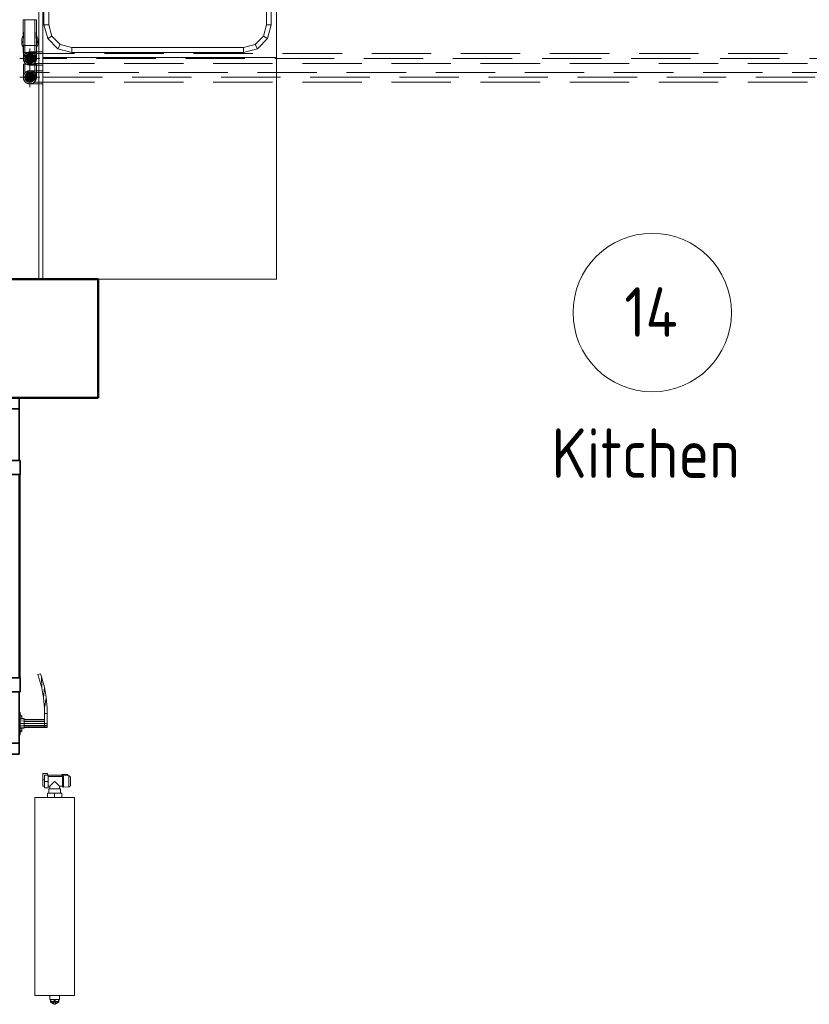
# Model space of a CAD drawing. Header units: millimetres. Extents: x -15837 to 20337, y 4737 to 43412.
# Tile 49 of 85: x 14473 to 16467, y 36844 to 39331. Entities that reach past the tile are written whole.
import ezdxf

# ---------------------------------------------------------------- set-up
doc = ezdxf.new("R2010")
doc.units = ezdxf.units.MM
for name, pattern in [('ADSK_Осевая', [700, 500, -100, 0, -100]), ('ADSK_Скрыто', [300, 150, -150]), ('ADSK_Штриховая_ш3 п1_5', [225, 150, -75])]:
    doc.linetypes.add(name, pattern=pattern)
for name, color, linetype, lineweight in [('A-AREA-____-IDEN', 2, 'Continuous', 20), ('A-COLS-____-MCUT', 52, 'Continuous', 50), ('A-COLS-____-OTLN', 52, 'Continuous', 20), ('A-DETL-____-HDLN', 90, 'ADSK_Скрыто', 9), ('A-DETL-____-MBND', 5, 'ADSK_Штриховая_ш3 п1_5', 20), ('A-DOOR-____-MCUT', 31, 'Continuous', 35), ('A-DOOR-____-OTLN', 31, 'Continuous', 20), ('I-FURN-____-MCUT', 30, 'Continuous', 9), ('I-FURN-____-OTLN', 30, 'Continuous', 20), ('M-EQPM-____-OTLN', 50, 'Continuous', 20), ('P-PIPE-____-CNTR', 3, 'ADSK_Осевая', 20), ('P-PIPE-____-OTLN', 3, 'Continuous', 20)]:
    doc.layers.add(name, color=color, linetype=linetype, lineweight=lineweight)
doc.styles.add('GOST Common_1', font='GOST_Common.ttf', dxfattribs={"width": 0.9, "height": 125})

# ---------------------------------------------------------------- blocks, each defined once
blk = doc.blocks.new('Прямая форма - 83 new-608876-В_Этаж 03_Водопровод')
at = {"layer": 'A-DOOR-____-MCUT', "color": 53}
for p, q in [((-422, 0), (-450, 0)), ((-450, 0), (-450, -100)), ((-422, -40), (-422, 0)), ((-292, 0), (-422, 0)), ((-422, 0), (-422, -40)), ((-257, 2.5), (-292, 2.5)), ((-292, 2.5), (-292, -42.5)), ((-292, -40), (-292, 0)), ((-257, -42.5), (-257, 2.5)), ((257, 0), (-257, 0)), ((-257, 0), (-257, -40)), ((292, 2.5), (257, 2.5)), ((257, 2.5), (257, -42.5)), ((257, -40), (257, 0)), ((292, -42.5), (292, 2.5)), ((422, 0), (292, 0)), ((292, 0), (292, -40)), ((450, 0), (422, 0)), ((422, 0), (422, -40)), ((422, -40), (422, 0)), ((450, -100), (450, 0)), ((-410, -40), (-422, -40)), ((-422, -40), (-292, -40)), ((-410, -100), (-410, -40)), ((-292, -42.5), (-257, -42.5)), ((-257, -40), (257, -40)), ((257, -42.5), (292, -42.5)), ((292, -40), (422, -40)), ((410, -40), (410, -100)), ((422, -40), (410, -40)), ((-450, -100), (-410, -100)), ((410, -100), (450, -100))]:
    blk.add_line(p, q, dxfattribs=at)
at = {"layer": 'A-DOOR-____-OTLN', "color": 253}
for p, q in [((246.5, 54.1), (254.6, 57.1)), ((248.8, 47.5), (246.5, 54.1)), ((256.7, 50.4), (248.8, 47.5)), ((254.6, 57.1), (280.5, 64)), ((254.6, 57.1), (282, 57.2)), ((282, 57.2), (256.7, 50.4)), ((280.5, 64), (306.9, 68.7)), ((280.5, 64), (307.8, 61.7)), ((307.8, 61.7), (282, 57.2)), ((333.6, 71), (306.9, 68.7)), ((306.9, 68.7), (333.9, 64)), ((307.8, 61.7), (333.9, 64)), ((347, 71), (333.6, 71)), ((333.9, 64), (347, 64)), ((347, 64), (347, 71)), ((347, 71), (372, 71)), ((347, 64), (347, 71)), ((372, 64), (347, 64)), ((362, 13), (362, 64)), ((363.3, 64), (363.3, 13)), ((367, 64), (367, 13)), ((372, 71), (377, 71)), ((372, 64), (372, 71)), ((372, 13), (372, 64)), ((377, 64), (372, 64)), ((377, 64), (372, 64)), ((377, 71), (380.7, 71)), ((377, 64), (377, 71)), ((377, 13), (377, 64)), ((377, 64), (380.7, 64)), ((380.7, 64), (377, 64)), ((380.7, 71), (382, 71)), ((380.7, 64), (380.7, 71)), ((380.7, 64), (382, 64)), ((380.7, 13), (380.7, 64)), ((382, 64), (380.7, 64)), ((382, 64), (382, 71)), ((382, 13), (382, 64)), ((-257, 2.5), (-253.6, 2.5)), ((-253.6, 2.5), (-250.3, 2.5)), ((-253.6, 1), (-253.6, 2.5)), ((-250.3, 2.5), (-247, 2.5)), ((-250.3, 1), (-250.3, 2.5)), ((-247, 2.5), (-243.9, 2.5)), ((-247, 1), (-247, 2.5)), ((-243.9, 2.5), (-240.9, 2.5)), ((-243.9, 1), (-243.9, 2.5)), ((-240.9, 2.5), (-238, 2.5)), ((-240.9, 1), (-240.9, 2.5)), ((-238, 2.5), (-235.3, 2.5)), ((-238, 1), (-238, 2.5)), ((-235.3, 2.5), (-232.7, 2.5)), ((-235.3, 1), (-235.3, 2.5)), ((-232.7, 2.5), (-230.3, 2.5)), ((-232.7, 1), (-232.7, 2.5)), ((-230.3, 2.5), (-227.9, 2.5)), ((-230.3, 1), (-230.3, 2.5)), ((-227.9, 2.5), (-225.8, 2.5)), ((-227.9, 1), (-227.9, 2.5)), ((-225.8, 2.5), (-223.8, 2.5)), ((-225.8, 1), (-225.8, 2.5)), ((-223.8, 2.5), (-222, 2.5)), ((-223.8, 1), (-223.8, 2.5)), ((-222, 2.5), (0, 2.5)), ((-222, 1), (-222, 2.5)), ((0, 2.5), (222, 2.5)), ((222, 2.5), (223.8, 2.5)), ((222, 1), (222, 2.5)), ((223.8, 2.5), (225.8, 2.5)), ((223.8, 1), (223.8, 2.5)), ((225.8, 2.5), (227.9, 2.5)), ((225.8, 1), (225.8, 2.5)), ((227.9, 2.5), (230.3, 2.5)), ((227.9, 1), (227.9, 2.5)), ((230.3, 2.5), (232.7, 2.5)), ((230.3, 1), (230.3, 2.5)), ((232.7, 2.5), (235.3, 2.5)), ((232.7, 1), (232.7, 2.5)), ((235.3, 2.5), (238, 2.5)), ((235.3, 1), (235.3, 2.5)), ((238, 2.5), (240.9, 2.5)), ((238, 1), (238, 2.5)), ((240.9, 2.5), (243.9, 2.5)), ((240.9, 1), (240.9, 2.5)), ((243.9, 2.5), (247, 2.5)), ((243.9, 1), (243.9, 2.5)), ((247, 2.5), (250.3, 2.5)), ((247, 1), (247, 2.5)), ((250.3, 2.5), (253.6, 2.5)), ((250.3, 1), (250.3, 2.5)), ((253.6, 2.5), (257, 2.5)), ((253.6, 1), (253.6, 2.5)), ((400.5, 3), (343.5, 3)), ((343.5, 3), (343.5, 1)), ((350, 3), (352, 7)), ((354.7, 7), (352, 7)), ((352.9, 3), (354.7, 7)), ((354.7, 7), (359.4, 7)), ((359, 3), (360, 13)), ((361.6, 13), (360, 13)), ((360.7, 3), (361.6, 13)), ((361.6, 13), (366, 13)), ((366, 13), (365.5, 3)), ((366, 13), (372, 13)), ((372, 13), (378, 13)), ((372, 13), (372, 3)), ((378, 13), (382.4, 13)), ((378, 13), (378.5, 3)), ((382.4, 13), (384, 13)), ((382.4, 13), (383.3, 3)), ((384, 13), (385, 3)), ((384.6, 7), (389.3, 7)), ((389.3, 7), (392, 7)), ((389.3, 7), (391.1, 3)), ((392, 7), (394, 3)), ((400.5, 1), (400.5, 3)), ((280.5, -104), (269.3, -101)), ((307.8, -101.7), (280.5, -104)), ((280.5, -104), (306.9, -108.7)), ((303.7, -101), (307.8, -101.7)), ((333.9, -104), (306.9, -108.7)), ((306.9, -108.7), (333.6, -111)), ((307.8, -101.7), (333.9, -104)), ((333.6, -111), (347, -111)), ((347, -104), (333.9, -104)), ((347, -111), (347, -104)), ((347, -104), (372, -104)), ((347, -111), (347, -104)), ((372, -111), (347, -111)), ((362, -104), (362, -101)), ((363.3, -101), (363.3, -104)), ((367, -101), (367, -104)), ((372, -104), (372, -101)), ((377, -104), (372, -104)), ((372, -104), (377, -104)), ((372, -111), (372, -104)), ((377, -111), (372, -111)), ((377, -104), (377, -101)), ((380.7, -104), (377, -104)), ((377, -104), (380.7, -104)), ((377, -111), (377, -104)), ((380.7, -111), (377, -111)), ((380.7, -104), (380.7, -101)), ((382, -104), (380.7, -104)), ((380.7, -104), (382, -104)), ((380.7, -111), (380.7, -104)), ((382, -111), (380.7, -111)), ((382, -104), (382, -101)), ((382, -111), (382, -104))]:
    blk.add_line(p, q, dxfattribs=at)
blk = doc.blocks.new('Прямая форма - DOO - 006-611937-В_Этаж 03_Водопровод')
blk.add_blockref('Прямая форма - 83 new-608876-В_Этаж 03_Водопровод', (450, 100))
blk = doc.blocks.new('Прямая форма - 83 new-611976-В_Этаж 03_Водопровод')
at = {"layer": 'I-FURN-____-MCUT', "color": 133}
for p, q in [((0, 0), (-2400, 0)), ((-2400, 0), (-2400, -10)), ((-2400, -10), (-10, -10))]:
    blk.add_line(p, q, dxfattribs=at)
at = {"layer": 'I-FURN-____-OTLN', "color": 253}
for p, q in [((-1840.4, -600), (-1840.4, -10)), ((-1840.4, -600), (-1840.4, -10)), ((-1818, -48), (-1792.4, -22.4)), ((-1792.4, -22.4), (-1757.4, -13)), ((-1792.4, -22.4), (-1786.4, -32.8)), ((-1757.4, -13), (-923.4, -13)), ((-1757.4, -25), (-1757.4, -13)), ((-1827.4, -83), (-1818, -48)), ((-1807.7, -54), (-1818, -48)), ((-1786.4, -32.8), (-1807.7, -54)), ((-1757.4, -25), (-1786.4, -32.8)), ((-923.4, -25), (-1757.4, -25)), ((-1807.7, -54), (-1815.4, -83)), ((-1827.4, -517), (-1827.4, -83)), ((-1815.4, -83), (-1827.4, -83)), ((-1815.4, -83), (-1815.4, -517)), ((-2400, -150), (-2400, -600)), ((-1818, -552), (-1827.4, -517)), ((-1815.4, -517), (-1827.4, -517)), ((-1815.4, -517), (-1807.7, -546)), ((-1807.7, -546), (-1818, -552)), ((-1807.7, -546), (-1786.4, -567.2)), ((-1792.4, -577.6), (-1818, -552)), ((-1786.4, -567.2), (-1792.4, -577.6)), ((-1786.4, -567.2), (-1757.4, -575)), ((-1757.4, -587), (-1792.4, -577.6)), ((-1757.4, -575), (-923.4, -575)), ((-1757.4, -575), (-1757.4, -587)), ((-923.4, -587), (-1757.4, -587)), ((-2400, -600), (-1840.4, -600)), ((-840.4, -600), (-1840.4, -600))]:
    blk.add_line(p, q, dxfattribs=at)
blk = doc.blocks.new('Прямая форма - FU - 053-611977-В_Этаж 03_Водопровод')
blk.add_blockref('Прямая форма - 83 new-611976-В_Этаж 03_Водопровод', (0, 0))
blk = doc.blocks.new('Прямая форма - 83 new-612756-В_Этаж 03_Водопровод')
at = {"layer": 'A-COLS-____-MCUT', "color": 9}
for p, q in [((26910.3, 38675.8), (26610.3, 38675.8)), ((26610.3, 38675.8), (26610.3, 38375.8)), ((26910.3, 38375.8), (26910.3, 38675.8)), ((26610.3, 38375.8), (26910.3, 38375.8))]:
    blk.add_line(p, q, dxfattribs=at)
blk = doc.blocks.new('Прямая форма - CRE - 002-612757-В_Этаж 03_Водопровод')
blk.add_blockref('Прямая форма - 83 new-612756-В_Этаж 03_Водопровод', (-26760.3, -38525.8))
blk = doc.blocks.new('Прямая форма - CRE - 002-613581-В_Этаж 03_Водопровод')
blk.add_blockref('Прямая форма - 83 new-612756-В_Этаж 03_Водопровод', (-26760.3, -38525.8))
blk = doc.blocks.new('83 new_ifc_RVT-1-В_Этаж 03_Водопровод')
at = {"layer": 'A-COLS-____-OTLN', "color": 253, "lineweight": 20}
for name in ['Прямая форма - CRE - 002-612757-В_Этаж 03_Водопровод', 'Прямая форма - CRE - 002-613581-В_Этаж 03_Водопровод']:
    blk.add_blockref(name, (26760.3, 38525.8), dxfattribs=at)
at = {"layer": 'A-DOOR-____-OTLN', "color": 253, "lineweight": 20, "rotation": 270}
blk.add_blockref('Прямая форма - DOO - 006-611937-В_Этаж 03_Водопровод', (26610.3, 38375.8), dxfattribs=at)
at = {"layer": 'I-FURN-____-OTLN', "color": 253, "lineweight": 20, "rotation": 90}
blk.add_blockref('Прямая форма - FU - 053-611977-В_Этаж 03_Водопровод', (26760.3, 41075.8), dxfattribs=at)
blk = doc.blocks.new('VTp_786_0 Фильтр ППР - VTp_786_0-1643427-В_Этаж 03_Водопровод')
at = {"layer": 'P-PIPE-____-OTLN', "color": 150}
for p, q in [((41.5, 16.7), (-41.5, 16.7)), ((-41.5, 16.7), (-41.5, -16.7)), ((5.5, 16.1), (-9.7, 16.1)), ((19.4, 20.4), (8.5, 20.4)), ((41.5, -16.7), (41.5, 16.7)), ((-41.5, -16.7), (41.5, -16.7)), ((-9.7, -16.1), (5.5, -16.1)), ((8.5, -20.4), (19.4, -20.4))]:
    blk.add_line(p, q, dxfattribs=at)
for centre, start_param, end_param in [((8.5, 0), 0, 0.592652), ((8.5, 0), 5.673631, 6.283185), ((19.4, 0), 5.690811, 6.283185), ((8.5, 0), 2.549219, 3.141593), ((8.5, 0), 3.141593, 3.751147), ((19.4, 0), 3.141593, 3.734245)]:
    blk.add_ellipse(centre, major_axis=(0, 20.4), ratio=0.707107, start_param=start_param, end_param=end_param, dxfattribs=at)
blk = doc.blocks.new('ADSK_Радиатор универсальный_Боковое подключение_Клапаны - Радиатор 600х500-1669070-В_Этаж 03_Водопровод')
at = {"layer": 'A-DETL-____-HDLN', "flags": 128}
for points in [[(-303.8, 0), (-303.9, 0), (-303.9, 0), (-304, 0), (-304, 0), (-304, 0)], [(-304, 0), (-304, 0), (-304, 0), (-303.9, 0), (-303.8, 0), (-303.7, 0)], [(-300, 20), (-300, 20), (-300, 20), (-299.9, 20), (-299.9, 20), (-299.8, 20), (-299.7, 20)], [(-299.7, 20), (-299.8, 20), (-299.9, 20), (-299.9, 20), (-300, 20), (-300, 20), (-300, 20), (-300, 20)], [(-282, 20), (-282, 20), (-282, 20), (-282.1, 20), (-282.1, 20), (-282.2, 20), (-282.3, 20)], [(-282.2, 20), (-282.1, 20), (-282.1, 20), (-282, 20), (-282, 20), (-282, 20), (-282, 20)], [(-278, 0), (-278, 0), (-278, 0), (-278.1, 0), (-278.2, 0)], [(-278.2, 0), (-278.1, 0), (-278.1, 0), (-278, 0), (-278, 0), (-278, 0)]]:
    blk.add_lwpolyline(points, dxfattribs=at)
at = {"layer": 'M-EQPM-____-OTLN'}
for p, q in [((250, 30), (-250, 30)), ((-250, 30), (-250, -70)), ((-250, 30), (-250, -70)), ((250, 30), (-250, 30)), ((250, -70), (250, 30)), ((250, -70), (250, 30)), ((-308.5, 13), (-308.5, -2)), ((-305.2, 13), (-308.5, 13)), ((-304.9, 15.8), (-306, 2.3)), ((-276, 2.3), (-306, 2.3)), ((-277.1, 15.8), (-304.9, 15.8)), ((-303, 0), (-303, -36)), ((-279, -8), (-279, 0)), ((-276, 2.3), (-277.1, 15.8)), ((-308.5, -2), (-303, -2)), ((-307, -2), (-307, -36)), ((-279, 0), (-303, 0)), ((-272, -8), (-279, -8)), ((-261, -5.5), (-272, -5.5)), ((-272, -5.5), (-272, -34.5)), ((-261, -20), (-261, -1.5)), ((-261, -1.5), (-250, -1.5)), ((-261, -38.5), (-261, -20)), ((-261, -20), (-250, -20)), ((260, -8), (250, -8)), ((260, -9.1), (260, -8)), ((260, -9.2), (260, -10.1)), ((260, -9.2), (265, -9.2)), ((265, -10.1), (260, -10.1)), ((260, -18.9), (260, -10.2)), ((260, -19.1), (260, -20.9)), ((260, -19.1), (265, -19.1)), ((265, -20.9), (260, -20.9)), ((260, -29.8), (260, -21.1)), ((267, -9.2), (265, -9.2)), ((265, -10.1), (265, -9.2)), ((265, -10.1), (265, -19.1)), ((265, -20.9), (265, -19.1)), ((265, -20.9), (265, -29.9)), ((267, -30.8), (267, -9.2)), ((267, -9.5), (267, -9.2)), ((272, -17.5), (267, -17.5)), ((272, -22.5), (267, -22.5)), ((272, -22.5), (272, -17.5)), ((-311, -38), (-307, -38)), ((-311, -50), (-311, -38)), ((-307, -36), (-291, -36)), ((-307, -46), (-307, -36)), ((-291, -46), (-307, -46)), ((-295, -46), (-295, -50)), ((-291, -36), (-275, -36)), ((-291, -36), (-291, -46)), ((-275, -46), (-291, -46)), ((-279, -36), (-279, -32)), ((-279, -32), (-272, -32)), ((-279, -50), (-279, -46)), ((-275, -46), (-275, -36)), ((-272, -34.5), (-261, -34.5)), ((-261, -38.5), (-250, -38.5)), ((250, -32), (260, -32)), ((260, -29.9), (260, -30.8)), ((260, -29.9), (265, -29.9)), ((265, -30.8), (260, -30.8)), ((260, -32), (260, -30.9)), ((265, -30.8), (265, -29.9)), ((265, -30.8), (267, -30.8)), ((267, -30.8), (267, -30.5)), ((-295, -50), (-311, -50)), ((-279, -50), (-295, -50)), ((-250, -70), (250, -70)), ((-250, -70), (250, -70))]:
    blk.add_line(p, q, dxfattribs=at)
at = {"layer": 'M-EQPM-____-OTLN', "flags": 128}
for points in [[(-304, 0), (-304.1, 0), (-304.2, 0), (-304.2, 0), (-304.3, 0), (-304.4, 0), (-304.5, 0.1), (-304.6, 0.1), (-304.6, 0.1), (-304.7, 0.1), (-304.8, 0.2), (-304.9, 0.2), (-304.9, 0.2), (-305, 0.3), (-305.1, 0.3), (-305.1, 0.3), (-305.2, 0.4), (-305.3, 0.4), (-305.3, 0.5), (-305.4, 0.6), (-305.4, 0.6), (-305.5, 0.7), (-305.5, 0.7), (-305.6, 0.8), (-305.6, 0.9), (-305.7, 0.9), (-305.7, 1), (-305.8, 1.1), (-305.8, 1.1), (-305.8, 1.2), (-305.9, 1.3), (-305.9, 1.4), (-305.9, 1.4), (-305.9, 1.5), (-306, 1.6), (-306, 1.7), (-306, 1.7), (-306, 1.8), (-306, 1.9), (-306, 2), (-306, 2.1), (-306, 2.1), (-306, 2.2), (-306, 2.3), (-306, 2.3)], [(-304.9, 15.8), (-304.9, 16), (-304.8, 16.2), (-304.8, 16.4), (-304.7, 16.6), (-304.7, 16.8), (-304.6, 17), (-304.5, 17.2), (-304.4, 17.4), (-304.3, 17.5), (-304.2, 17.7), (-304.1, 17.9), (-304, 18), (-303.9, 18.2), (-303.7, 18.3), (-303.6, 18.5), (-303.4, 18.6), (-303.3, 18.8), (-303.1, 18.9), (-303, 19), (-302.8, 19.1), (-302.7, 19.2), (-302.5, 19.3), (-302.3, 19.4), (-302.1, 19.5), (-301.9, 19.6), (-301.8, 19.7), (-301.6, 19.7), (-301.4, 19.8), (-301.2, 19.9), (-301, 19.9), (-300.8, 19.9), (-300.6, 20), (-300.4, 20), (-300.2, 20), (-300, 20)], [(-301.6, 0), (-301.9, 0), (-302.1, 0), (-302.4, 0), (-302.6, 0), (-302.9, 0), (-303.1, 0), (-303.2, 0), (-303.4, 0), (-303.6, 0), (-303.7, 0), (-303.8, 0), (-303.9, 0), (-303.9, 0), (-304, 0), (-304, 0), (-304, 0)], [(-304, 0), (-304, 0), (-304, 0), (-303.9, 0), (-303.8, 0), (-303.7, 0), (-303.6, 0), (-303.5, 0), (-303.3, 0), (-303.2, 0), (-303, 0), (-302.8, 0), (-302.5, 0), (-302.3, 0), (-302, 0), (-301.7, 0), (-301.4, 0), (-301.1, 0), (-300.8, 0), (-300.4, 0), (-300.1, 0), (-299.7, 0), (-299.3, 0), (-298.9, 0), (-298.5, 0), (-298, 0), (-297.6, 0), (-297.1, 0), (-296.7, 0), (-296.2, 0), (-295.7, 0), (-295.2, 0), (-294.7, 0), (-294.2, 0), (-293.7, 0), (-293.2, 0), (-292.7, 0), (-292.2, 0), (-291.7, 0), (-291.1, 0), (-290.6, 0), (-290.1, 0), (-289.6, 0), (-289.1, 0), (-288.6, 0), (-288, 0), (-287.5, 0), (-287, 0), (-286.6, 0), (-286.1, 0), (-285.6, 0), (-285.1, 0), (-284.7, 0), (-284.2, 0), (-283.8, 0), (-283.3, 0), (-282.9, 0), (-282.5, 0), (-282.1, 0), (-281.8, 0), (-281.4, 0), (-281.1, 0), (-280.7, 0), (-280.4, 0), (-280.1, 0), (-279.9, 0), (-279.6, 0), (-279.4, 0), (-279.1, 0), (-278.9, 0), (-278.8, 0), (-278.6, 0), (-278.4, 0), (-278.3, 0), (-278.2, 0), (-278.1, 0), (-278.1, 0), (-278, 0), (-278, 0), (-278, 0)], [(-300, 20), (-300, 20), (-300, 20), (-299.9, 20), (-299.9, 20), (-299.8, 20), (-299.7, 20), (-299.6, 20), (-299.5, 20), (-299.4, 20), (-299.3, 20), (-299.1, 20), (-299, 20), (-298.8, 20), (-298.6, 20), (-298.4, 20), (-298.2, 20), (-298, 20), (-297.8, 20), (-297.5, 20), (-297.3, 20), (-297, 20), (-296.7, 20), (-296.5, 20), (-296.2, 20)], [(-282, 20), (-282, 20), (-282, 20), (-282.1, 20), (-282.1, 20), (-282.2, 20), (-282.3, 20), (-282.4, 20), (-282.5, 20), (-282.6, 20), (-282.7, 20), (-282.9, 20), (-283, 20), (-283.2, 20), (-283.4, 20), (-283.6, 20), (-283.8, 20), (-284, 20), (-284.2, 20), (-284.5, 20), (-284.7, 20), (-285, 20), (-285.3, 20), (-285.5, 20), (-285.8, 20), (-286.1, 20), (-286.4, 20), (-286.8, 20), (-287.1, 20), (-287.4, 20), (-287.7, 20), (-288.1, 20), (-288.4, 20), (-288.8, 20), (-289.1, 20), (-289.5, 20), (-289.8, 20), (-290.2, 20), (-290.5, 20), (-290.9, 20), (-291.3, 20), (-291.6, 20), (-292, 20), (-292.3, 20), (-292.7, 20), (-293, 20), (-293.4, 20), (-293.7, 20), (-294.1, 20), (-294.4, 20), (-294.7, 20), (-295.1, 20), (-295.4, 20), (-295.7, 20), (-296, 20), (-296.3, 20), (-296.6, 20), (-296.9, 20), (-297.1, 20), (-297.4, 20), (-297.6, 20), (-297.9, 20), (-298.1, 20), (-298.3, 20), (-298.5, 20), (-298.7, 20), (-298.9, 20), (-299.1, 20), (-299.2, 20), (-299.4, 20), (-299.5, 20), (-299.6, 20), (-299.7, 20), (-299.8, 20), (-299.9, 20), (-299.9, 20), (-300, 20), (-300, 20), (-300, 20), (-300, 20)], [(-285.7, 20), (-285.4, 20), (-285.1, 20), (-284.9, 20), (-284.6, 20), (-284.4, 20), (-284.1, 20), (-283.9, 20), (-283.7, 20), (-283.5, 20), (-283.3, 20), (-283.1, 20), (-282.9, 20), (-282.8, 20), (-282.6, 20), (-282.5, 20), (-282.4, 20), (-282.3, 20), (-282.2, 20), (-282.1, 20), (-282.1, 20), (-282, 20), (-282, 20), (-282, 20), (-282, 20)], [(-282, 20), (-281.8, 20), (-281.6, 20), (-281.4, 20), (-281.2, 19.9), (-281, 19.9), (-280.8, 19.9), (-280.6, 19.8), (-280.4, 19.7), (-280.2, 19.7), (-280.1, 19.6), (-279.9, 19.5), (-279.7, 19.4), (-279.5, 19.3), (-279.3, 19.2), (-279.2, 19.1), (-279, 19), (-278.9, 18.9), (-278.7, 18.8), (-278.6, 18.6), (-278.4, 18.5), (-278.3, 18.3), (-278.1, 18.2), (-278, 18), (-277.9, 17.9), (-277.8, 17.7), (-277.7, 17.5), (-277.6, 17.4), (-277.5, 17.2), (-277.4, 17), (-277.3, 16.8), (-277.3, 16.6), (-277.2, 16.4), (-277.2, 16.2), (-277.1, 16), (-277.1, 15.8)], [(-278, 0), (-278, 0), (-278, 0), (-278.1, 0), (-278.2, 0), (-278.3, 0), (-278.4, 0), (-278.5, 0), (-278.7, 0), (-278.8, 0), (-279, 0), (-279.2, 0), (-279.5, 0), (-279.7, 0), (-280, 0), (-280.3, 0)], [(-276, 2.3), (-276, 2.3), (-276, 2.2), (-276, 2.1), (-276, 2), (-276, 1.9), (-276, 1.9), (-276, 1.8), (-276, 1.7), (-276, 1.6), (-276.1, 1.5), (-276.1, 1.5), (-276.1, 1.4), (-276.1, 1.3), (-276.1, 1.2), (-276.2, 1.2), (-276.2, 1.1), (-276.3, 1), (-276.3, 1), (-276.3, 0.9), (-276.4, 0.8), (-276.4, 0.8), (-276.5, 0.7), (-276.5, 0.6), (-276.6, 0.6), (-276.6, 0.5), (-276.7, 0.5), (-276.8, 0.4), (-276.8, 0.4), (-276.9, 0.3), (-277, 0.3), (-277, 0.2), (-277.1, 0.2), (-277.2, 0.2), (-277.3, 0.1), (-277.3, 0.1), (-277.4, 0.1), (-277.5, 0.1), (-277.6, 0), (-277.6, 0), (-277.7, 0), (-277.8, 0), (-277.9, 0), (-278, 0), (-278, 0)], [(265, -9.2), (265.5, -9.3), (266, -9.4)], [(267, -10.1), (267.8, -11), (268.6, -12.5), (269.6, -15.7), (269.8, -17.5)], [(267, -29.9), (267.8, -29), (268.6, -27.5), (269.6, -24.3), (269.8, -22.5)], [(265, -30.8), (265.5, -30.7), (266, -30.6)]]:
    blk.add_lwpolyline(points, dxfattribs=at)
at = {"layer": 'M-EQPM-____-OTLN'}
for points, knots in [([(-291, -20), (-290.2, -19.2), (-288.7, -17.7), (-286.8, -15.8), (-285.5, -14.5), (-284.8, -13.8), (-284.3, -13.3), (-283.8, -12.8), (-283.3, -12.3), (-282.8, -11.8), (-282.3, -11.3), (-281.8, -10.8), (-281.4, -10.4), (-281, -10), (-280.6, -9.6), (-280.3, -9.3), (-279.9, -8.9), (-279.7, -8.7), (-279.4, -8.4), (-279.2, -8.2), (-279.1, -8.1), (-279, -8), (-279, -8)], [0, 0, 0, 0, 0.142857, 0.285714, 0.357143, 0.392857, 0.428571, 0.464286, 0.5, 0.535714, 0.571429, 0.607143, 0.642857, 0.678571, 0.714286, 0.75, 0.785714, 0.821429, 0.857143, 0.892857, 0.928571, 1, 1, 1, 1]), ([(-279, -32), (-279, -32), (-279.1, -31.9), (-279.2, -31.8), (-279.4, -31.6), (-279.7, -31.3), (-279.9, -31.1), (-280.3, -30.7), (-280.6, -30.4), (-281, -30), (-281.4, -29.6), (-281.8, -29.2), (-282.3, -28.7), (-282.8, -28.2), (-283.4, -27.6), (-284.1, -26.9), (-284.8, -26.2), (-285.5, -25.5), (-286.8, -24.2), (-288.7, -22.3), (-290.2, -20.8), (-291, -20)], [0, 0, 0, 0, 0.071429, 0.107143, 0.142857, 0.178571, 0.214286, 0.25, 0.285714, 0.321429, 0.357143, 0.392857, 0.428571, 0.464286, 0.5, 0.571429, 0.607143, 0.642857, 0.714286, 0.857143, 1, 1, 1, 1])]:
    blk.add_open_spline(points, degree=3, knots=knots, dxfattribs=at)
blk = doc.blocks.new('ADSK_Полипропилен_Отвод - Универсальный-V97-В_Этаж 03_Водопровод')
at = {"layer": 'A-DETL-____-HDLN', "color": 140}
blk.add_line((26725.2, 39504.5), (26750.1, 39504.5), dxfattribs=at)
at = {"layer": 'P-PIPE-____-OTLN', "color": 150}
for p, q in [((26721.2, 39504.5), (26721.2, 39471.5)), ((26721.2, 39504.5), (26725.2, 39504.5)), ((26750.2, 39504.5), (26754.2, 39504.5)), ((26754.2, 39471.5), (26754.2, 39504.5)), ((26721.2, 39471.5), (26737.7, 39471.5)), ((26737.7, 39471.5), (26754.2, 39471.5))]:
    blk.add_line(p, q, dxfattribs=at)
for start, end in [(112.1784, 180), (68.8799, 90), (51.2798, 60), (0, 48.5199)]:
    blk.add_arc((26737.7, 39504.5), 16.5, start, end, dxfattribs=at)
blk = doc.blocks.new('ADSK_Полипропилен_Отвод - Универсальный-V52-В_Этаж 03_Водопровод')
at = {"layer": 'A-DETL-____-HDLN', "color": 210}
for p, q in [((26721.2, 39265.9), (26721.2, 39248.1)), ((26737.7, 39265.9), (26721.2, 39265.9)), ((26754.2, 39265.9), (26737.7, 39265.9)), ((26754.2, 39248.1), (26754.2, 39265.9)), ((26750.1, 39232.9), (26725.2, 39232.9))]:
    blk.add_line(p, q, dxfattribs=at)
for start, end in [(220.4091, 228.5199), (231.2798, 240), (248.8799, 270), (292.1784, 298.4066), (299.2407, 300), (300, 319.5909)]:
    blk.add_arc((26737.7, 39232.9), 16.5, start, end, dxfattribs=at)
at = {"layer": 'P-PIPE-____-OTLN', "color": 220}
for p, q in [((26721.2, 39248), (26721.2, 39232.9)), ((26754.2, 39232.9), (26754.2, 39248)), ((26725.2, 39232.9), (26721.2, 39232.9)), ((26754.2, 39232.9), (26750.2, 39232.9))]:
    blk.add_line(p, q, dxfattribs=at)
for start, end in [(180, 220.2363), (319.7637, 0)]:
    blk.add_arc((26737.7, 39232.9), 16.5, start, end, dxfattribs=at)
blk = doc.blocks.new('ADSK_Полипропилен_Отвод - Универсальный-V59-В_Этаж 03_Водопровод')
at = {"layer": 'A-DETL-____-HDLN', "color": 140}
for p, q in [((26754.1, 39202), (26737.7, 39202)), ((26724.2, 39176), (26723.8, 39176.6)), ((26731.9, 39170), (26731.3, 39170.3))]:
    blk.add_line(p, q, dxfattribs=at)
at = {"layer": 'A-DETL-____-HDLN', "color": 140, "flags": 128}
for points in [[(26721.2, 39185.5), (26721.2, 39186), (26721.2, 39186.6), (26721.3, 39187.3), (26721.4, 39187.9), (26721.5, 39188.6), (26721.6, 39189.2), (26721.8, 39189.9), (26722, 39190.5), (26722.2, 39191.1), (26722.4, 39191.8), (26722.7, 39192.4), (26723, 39193), (26723.3, 39193.5)], [(26724, 39194.7), (26724.4, 39195.2), (26724.8, 39195.7), (26725.2, 39196.2), (26725.6, 39196.7)], [(26726.6, 39197.7), (26727, 39198.1), (26727.6, 39198.5), (26728.1, 39198.9), (26728.6, 39199.3)], [(26729.8, 39200), (26730.3, 39200.3), (26730.9, 39200.5), (26731.6, 39200.8), (26732.2, 39201), (26732.8, 39201.2), (26733.4, 39201.4), (26734.1, 39201.6), (26734.7, 39201.7), (26735.4, 39201.8), (26736, 39201.9), (26736.7, 39202), (26737.3, 39202)], [(26727.8, 39172.3), (26727.3, 39172.7), (26726.8, 39173.1)]]:
    blk.add_lwpolyline(points, dxfattribs=at)
at = {"layer": 'A-DETL-____-HDLN', "color": 140}
for radius, start, end in [(16.5, 1.3236, 178.6764), (12.5, 90, 270), (12.5, 270, 90), (16.5, 228.6927, 231.107), (16.5, 240, 248.7072), (16.5, 270, 292.0056)]:
    blk.add_arc((26737.7, 39185.5), radius, start, end, dxfattribs=at)
for points, knots in [([(26741.5, 39201.5), (26741.3, 39201.6), (26740, 39201.9), (26738.7, 39202), (26737.7, 39202)], [0.8271005, 0.8271005, 0.8271005, 0.8271005, 0.8571429, 1, 1, 1, 1]), ([(26745.2, 39200.2), (26744.8, 39200.4), (26744, 39200.8), (26743.1, 39201.1), (26742.6, 39201.2)], [0.6542456, 0.6542456, 0.6542456, 0.6542456, 0.7142857, 0.7758694, 0.7758694, 0.7758694, 0.7758694]), ([(26751.7, 39194.2), (26751.6, 39194.3), (26751.4, 39194.7), (26750.9, 39195.4), (26750.3, 39196.2), (26749.7, 39196.9), (26749, 39197.5), (26748.1, 39198.3), (26747.2, 39199), (26746.5, 39199.4), (26746.3, 39199.5)], [0.3025598, 0.3025598, 0.3025598, 0.3025598, 0.3214286, 0.3571429, 0.3928571, 0.4285714, 0.4642857, 0.5, 0.5714286, 0.6007777, 0.6007777, 0.6007777, 0.6007777]), ([(26738.2, 39169), (26739.1, 39169), (26740.2, 39169.1), (26741.3, 39169.4), (26741.5, 39169.4)], [0.0230945, 0.0230945, 0.0230945, 0.0230945, 0.1428571, 0.1728995, 0.1728995, 0.1728995, 0.1728995])]:
    blk.add_open_spline(points, degree=3, knots=knots, dxfattribs=at)
blk.add_open_spline([(26742.6, 39169.7), (26743.1, 39169.9), (26743.5, 39170), (26744, 39170.2)], degree=3, dxfattribs=at)
at = {"layer": 'A-DETL-____-MBND', "color": 150}
for p, q in [((26770.7, 39202), (26754.2, 39202)), ((26770.7, 39185.5), (26770.7, 39202)), ((26737.7, 39169), (26770.7, 39169)), ((26770.7, 39169), (26770.7, 39185.5))]:
    blk.add_line(p, q, dxfattribs=at)
at = {"layer": 'A-DETL-____-MBND', "color": 150, "flags": 128}
for points in [[(26723.1, 39177.7), (26722.8, 39178.3), (26722.6, 39178.9), (26722.3, 39179.5), (26722.1, 39180.1), (26721.9, 39180.8), (26721.7, 39181.4), (26721.6, 39182), (26721.4, 39182.7), (26721.3, 39183.3), (26721.3, 39184), (26721.2, 39184.7), (26721.2, 39185.3)], [(26725.4, 39174.5), (26725, 39175), (26724.6, 39175.5), (26724.2, 39176)], [(26728.9, 39171.5), (26728.4, 39171.9), (26727.8, 39172.3)], [(26731.3, 39170.3), (26730.7, 39170.6), (26730.1, 39170.9)], [(26737.7, 39169), (26737, 39169), (26736.4, 39169), (26735.7, 39169.1), (26735.1, 39169.2), (26734.4, 39169.3), (26733.8, 39169.5), (26733.1, 39169.6), (26732.5, 39169.8), (26731.9, 39170)]]:
    blk.add_lwpolyline(points, dxfattribs=at)
at = {"layer": 'A-DETL-____-MBND', "color": 150}
for start, end in [(180, 228.5199), (231.2798, 240), (248.8799, 270), (292.1784, 0)]:
    blk.add_arc((26737.7, 39185.5), 16.5, start, end, dxfattribs=at)
blk.add_open_spline([(26744, 39170.2), (26744.4, 39170.4), (26744.8, 39170.6), (26745.2, 39170.8)], degree=3, dxfattribs=at)
blk.add_open_spline([(26746.3, 39171.4), (26746.5, 39171.6), (26747, 39171.8), (26747.7, 39172.3), (26748.3, 39172.9), (26749, 39173.5), (26749.7, 39174.1), (26750.3, 39174.8), (26750.9, 39175.6), (26751.5, 39176.4), (26751.8, 39176.9), (26752, 39177.2)], degree=3, knots=[0.3992223, 0.3992223, 0.3992223, 0.3992223, 0.4285714, 0.4642857, 0.5, 0.5357143, 0.5714286, 0.6071429, 0.6428571, 0.6785714, 0.7142857, 0.7142857, 0.7142857, 0.7142857], dxfattribs=at)
blk = doc.blocks.new('ADSK_Полипропилен_Отвод - Универсальный-V60-В_Этаж 03_Водопровод')
at = {"layer": 'A-DETL-____-HDLN', "color": 210}
for p, q in [((26754.3, 39249.4), (26737.7, 39249.4)), ((26724.2, 39223.4), (26723.8, 39224)), ((26725.4, 39221.9), (26725, 39222.4)), ((26737.7, 39216.4), (26754.1, 39216.4))]:
    blk.add_line(p, q, dxfattribs=at)
at = {"layer": 'A-DETL-____-HDLN', "color": 210, "flags": 128}
for points in [[(26721.2, 39233), (26721.2, 39233.4), (26721.2, 39234), (26721.3, 39234.7), (26721.4, 39235.4), (26721.5, 39236), (26721.6, 39236.7), (26721.8, 39237.3), (26722, 39237.9), (26722.2, 39238.6), (26722.4, 39239.2), (26722.7, 39239.8), (26723, 39240.4), (26723.3, 39241)], [(26724, 39242.1), (26724.4, 39242.6), (26724.8, 39243.1), (26725.2, 39243.7), (26725.6, 39244.1)], [(26726.6, 39245.1), (26727, 39245.5), (26727.6, 39245.9), (26728.1, 39246.3), (26728.6, 39246.7)], [(26729.8, 39247.4), (26730.3, 39247.7), (26730.9, 39248)], [(26731.2, 39248.1), (26731.6, 39248.2), (26732.2, 39248.5), (26732.8, 39248.7), (26733.4, 39248.8), (26734.1, 39249), (26734.7, 39249.1), (26735.4, 39249.2), (26736, 39249.3), (26736.7, 39249.4), (26737.3, 39249.4)], [(26728.9, 39218.9), (26728.4, 39219.3), (26727.8, 39219.7), (26727.3, 39220.1), (26726.8, 39220.5)], [(26737.7, 39216.4), (26737, 39216.4), (26736.4, 39216.5), (26735.7, 39216.5), (26735.1, 39216.6), (26734.4, 39216.7), (26733.8, 39216.9), (26733.1, 39217.1), (26732.5, 39217.2), (26731.9, 39217.5), (26731.3, 39217.7), (26730.7, 39218), (26730.1, 39218.3)]]:
    blk.add_lwpolyline(points, dxfattribs=at)
at = {"layer": 'A-DETL-____-HDLN', "color": 210}
for radius, start, end in [(16.5, 150, 178.6764), (16.5, 140.0475, 150), (12.5, 90, 178.2529), (16.5, 135, 139.4799), (16.5, 120, 135), (16.5, 113.0441, 120), (16.5, 105, 112.21), (16.5, 75, 105), (12.5, 1.7471, 90), (16.5, 67.79, 75), (16.5, 60, 66.9559), (16.5, 40.5201, 60), (16.5, 1.3236, 39.9525), (16.5, 220.4091, 240.7593), (12.5, 181.7471, 270), (16.5, 241.5934, 298.4066), (12.5, 270, 358.2529), (16.5, 299.2407, 319.5909)]:
    blk.add_arc((26737.7, 39232.9), radius, start, end, dxfattribs=at)
for points, knots in [([(26741.5, 39249), (26741.3, 39249), (26740, 39249.3), (26738.7, 39249.4), (26737.7, 39249.4)], [0.8271005, 0.8271005, 0.8271005, 0.8271005, 0.8571429, 1, 1, 1, 1]), ([(26750.2, 39243.7), (26750, 39243.9), (26749.6, 39244.3), (26749, 39244.9), (26748.1, 39245.7), (26747.2, 39246.4), (26746.5, 39246.8), (26746.3, 39247)], [0.3989565, 0.3989565, 0.3989565, 0.3989565, 0.4285714, 0.4642857, 0.5, 0.5714286, 0.6007777, 0.6007777, 0.6007777, 0.6007777]), ([(26737.7, 39216.4), (26738.7, 39216.4), (26740, 39216.5), (26741.3, 39216.8), (26741.5, 39216.9)], [0, 0, 0, 0, 0.1428571, 0.1728995, 0.1728995, 0.1728995, 0.1728995]), ([(26742.6, 39217.2), (26743.1, 39217.3), (26744, 39217.6), (26744.8, 39218), (26745.2, 39218.2)], [0.2241306, 0.2241306, 0.2241306, 0.2241306, 0.2857143, 0.3457544, 0.3457544, 0.3457544, 0.3457544]), ([(26746.3, 39218.9), (26746.5, 39219), (26747, 39219.3), (26747.7, 39219.7), (26748.3, 39220.3), (26749, 39220.9), (26749.7, 39221.5), (26750.1, 39222), (26750.3, 39222.3)], [0.3992223, 0.3992223, 0.3992223, 0.3992223, 0.4285714, 0.4642857, 0.5, 0.5357143, 0.5714286, 0.6071429, 0.6071429, 0.6071429, 0.6071429])]:
    blk.add_open_spline(points, degree=3, knots=knots, dxfattribs=at)
for points in [[(26744, 39248.2), (26743.5, 39248.3), (26743.1, 39248.5), (26742.6, 39248.6)], [(26744.2, 39248.1), (26744.1, 39248.1), (26744, 39248.1), (26744, 39248.2)], [(26745.2, 39247.6), (26745, 39247.7), (26744.7, 39247.9), (26744.4, 39248)], [(26752, 39241.2), (26751.8, 39241.5), (26751.5, 39242), (26750.9, 39242.8), (26750.5, 39243.3), (26750.3, 39243.6)]]:
    blk.add_open_spline(points, degree=3, dxfattribs=at)
at = {"layer": 'A-DETL-____-MBND', "color": 220}
for p, q in [((26770.7, 39249.4), (26754.4, 39249.4)), ((26770.7, 39232.9), (26770.7, 39249.4)), ((26754.2, 39216.4), (26770.7, 39216.4)), ((26770.7, 39216.4), (26770.7, 39232.9))]:
    blk.add_line(p, q, dxfattribs=at)
at = {"layer": 'A-DETL-____-MBND', "color": 220, "flags": 128}
for points in [[(26723.1, 39225.1), (26722.8, 39225.7), (26722.6, 39226.3), (26722.3, 39226.9), (26722.1, 39227.5), (26721.9, 39228.2), (26721.7, 39228.8), (26721.6, 39229.5), (26721.4, 39230.1), (26721.3, 39230.8), (26721.3, 39231.4), (26721.2, 39232.1), (26721.2, 39232.7)], [(26725, 39222.4), (26724.6, 39222.9), (26724.2, 39223.4)]]:
    blk.add_lwpolyline(points, dxfattribs=at)
at = {"layer": 'A-DETL-____-MBND', "color": 220}
for start, end in [(180, 220.2363), (319.7637, 0)]:
    blk.add_arc((26737.7, 39232.9), 16.5, start, end, dxfattribs=at)
blk.add_open_spline([(26750.3, 39222.3), (26750.5, 39222.5), (26750.9, 39223), (26751.5, 39223.8), (26751.8, 39224.4), (26752, 39224.6)], degree=3, dxfattribs=at)
blk = doc.blocks.new('ADSK_M_Помещения - Номер Имя-152985-В_Этаж 03_Водопровод')
at = {"layer": 'A-AREA-____-IDEN'}
blk.add_circle((0, 0), 4, dxfattribs=at)

msp = doc.modelspace()

# ---------------------------------------------------------------- hatches: boundary and pattern name
at = {"layer": 'P-PIPE-____-OTLN'}
for points in [[(14498.7, 39220.4), (14502, 39220.8), (14505, 39222.1), (14507.6, 39224.1), (14509.5, 39226.7), (14510.8, 39229.7), (14511.2, 39232.9), (14510.8, 39236.1), (14509.5, 39239.2), (14507.2, 39242), (14505, 39243.7), (14502, 39245), (14498.7, 39245.4), (14495.5, 39245), (14492.5, 39243.7), (14489.9, 39241.7), (14487.9, 39239.2), (14486.6, 39236.1), (14486.2, 39232.9), (14486.6, 39229.7), (14488.4, 39226), (14489.9, 39224.1), (14492.6, 39222), (14495.5, 39220.8)], [(14498.7, 39173), (14502, 39173.4), (14505, 39174.7), (14508.7, 39178.2), (14509.5, 39179.2), (14510.8, 39182.3), (14511.2, 39185.5), (14510.8, 39188.7), (14509.5, 39191.7), (14507.6, 39194.3), (14505, 39196.3), (14502, 39197.6), (14498.7, 39198), (14495.5, 39197.6), (14492.5, 39196.3), (14489.9, 39194.3), (14487.9, 39191.7), (14486.6, 39188.7), (14486.2, 39185.5), (14486.6, 39182.3), (14487.9, 39179.2), (14489.9, 39176.7), (14492.6, 39174.6), (14495.5, 39173.4)]]:
    msp.add_hatch(color=256, dxfattribs=at).paths.add_polyline_path(points)

# ---------------------------------------------------------------- linework, layer by layer
at = {"layer": 'A-DETL-____-HDLN', "color": 210}
for p, q in [((14486.2, 39331), (14486.2, 39248.1)), ((14511.2, 39248.1), (14511.2, 39331)), ((14486.2, 39245.9), (14511.2, 39245.9)), ((14515.2, 39245.4), (14511.7, 39245.4)), ((14511.7, 39245.4), (14511.7, 39223)), ((14511.7, 39222.8), (14511.7, 39220.4))]:
    msp.add_line(p, q, dxfattribs=at)
at = {"layer": 'A-DETL-____-HDLN', "color": 140}
for p, q in [((14486.2, 39198.5), (14511.2, 39198.5)), ((14515.2, 39198), (14511.7, 39198)), ((14511.7, 39198), (14511.7, 39175.6)), ((14511.7, 39175.4), (14511.7, 39173))]:
    msp.add_line(p, q, dxfattribs=at)
at = {"layer": 'A-DETL-____-MBND', "color": 220}
for p, q in [((17536.8, 39245.4), (14515.2, 39245.4)), ((14511.7, 39220.4), (17536.8, 39220.4)), ((17516.8, 39232.9), (14531.7, 39232.9))]:
    msp.add_line(p, q, dxfattribs=at)
at = {"layer": 'A-DETL-____-MBND', "color": 150}
for p, q in [((17473.5, 39198), (14515.2, 39198)), ((14511.7, 39173), (17473.5, 39173)), ((14531.7, 39185.5), (17453.5, 39185.5))]:
    msp.add_line(p, q, dxfattribs=at)
at = {"layer": 'P-PIPE-____-CNTR', "color": 220}
for p, q in [((14498.7, 39207.9), (14498.7, 39257.9)), ((14473.7, 39232.9), (14523.7, 39232.9))]:
    msp.add_line(p, q, dxfattribs=at)
at = {"layer": 'P-PIPE-____-CNTR', "color": 150}
for p, q in [((14498.7, 39245.4), (14498.7, 39248)), ((14498.7, 39218.5), (14498.7, 39220.4)), ((14498.7, 39160.5), (14498.7, 39210.5)), ((14473.7, 39185.5), (14523.7, 39185.5))]:
    msp.add_line(p, q, dxfattribs=at)
at = {"layer": 'P-PIPE-____-OTLN', "color": 150}
for p, q in [((14486.2, 39248), (14486.2, 39198.5)), ((14511.2, 39198.5), (14511.2, 39248))]:
    msp.add_line(p, q, dxfattribs=at)

# ---------------------------------------------------------------- block references
at = {"lineweight": 9}
msp.add_blockref('83 new_ifc_RVT-1-В_Этаж 03_Водопровод', (-12239, 0), dxfattribs=at)
at = {"layer": 'A-AREA-____-IDEN', "xscale": 49.99999999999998, "yscale": 49.99999999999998, "zscale": 49.99999999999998}
msp.add_blockref('ADSK_M_Помещения - Номер Имя-152985-В_Этаж 03_Водопровод', (16070.2, 38591.3), dxfattribs=at)
at = {"layer": 'A-DETL-____-HDLN', "color": 210}
for name in ['ADSK_Полипропилен_Отвод - Универсальный-V52-В_Этаж 03_Водопровод', 'ADSK_Полипропилен_Отвод - Универсальный-V60-В_Этаж 03_Водопровод']:
    msp.add_blockref(name, (-12239, 0), dxfattribs=at)
at = {"layer": 'A-DETL-____-HDLN', "color": 140, "rotation": 180}
msp.add_blockref('ADSK_Полипропилен_Отвод - Универсальный-V97-В_Этаж 03_Водопровод', (41236.4, 78690), dxfattribs=at)
at = {"layer": 'A-DETL-____-HDLN', "color": 140}
msp.add_blockref('ADSK_Полипропилен_Отвод - Универсальный-V59-В_Этаж 03_Водопровод', (-12239, 0), dxfattribs=at)
at = {"layer": 'A-DETL-____-HDLN', "rotation": 270.0000000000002}
msp.add_blockref('ADSK_Радиатор универсальный_Боковое подключение_Клапаны - Радиатор 600х500-1669070-В_Этаж 03_Водопровод', (14581.3, 37116.4), dxfattribs=at)
at = {"layer": 'P-PIPE-____-OTLN', "color": 150, "rotation": 270.0000000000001}
msp.add_blockref('VTp_786_0 Фильтр ППР - VTp_786_0-1643427-В_Этаж 03_Водопровод', (14498.7, 39289.5), dxfattribs=at)

# ---------------------------------------------------------------- texts
at = {"layer": 'A-AREA-____-IDEN', "lineweight": 9, "char_height": 125, "attachment_point": 1, "style": 'GOST Common_1'}
for s, insert, width in [('14', (15999.7, 38655.2), 176.772), ('Kitchen', (15816, 38298.8), 606.076)]:
    msp.add_mtext(s, dxfattribs=dict(at, insert=insert, width=width))

doc.saveas('drawing.dxf')
